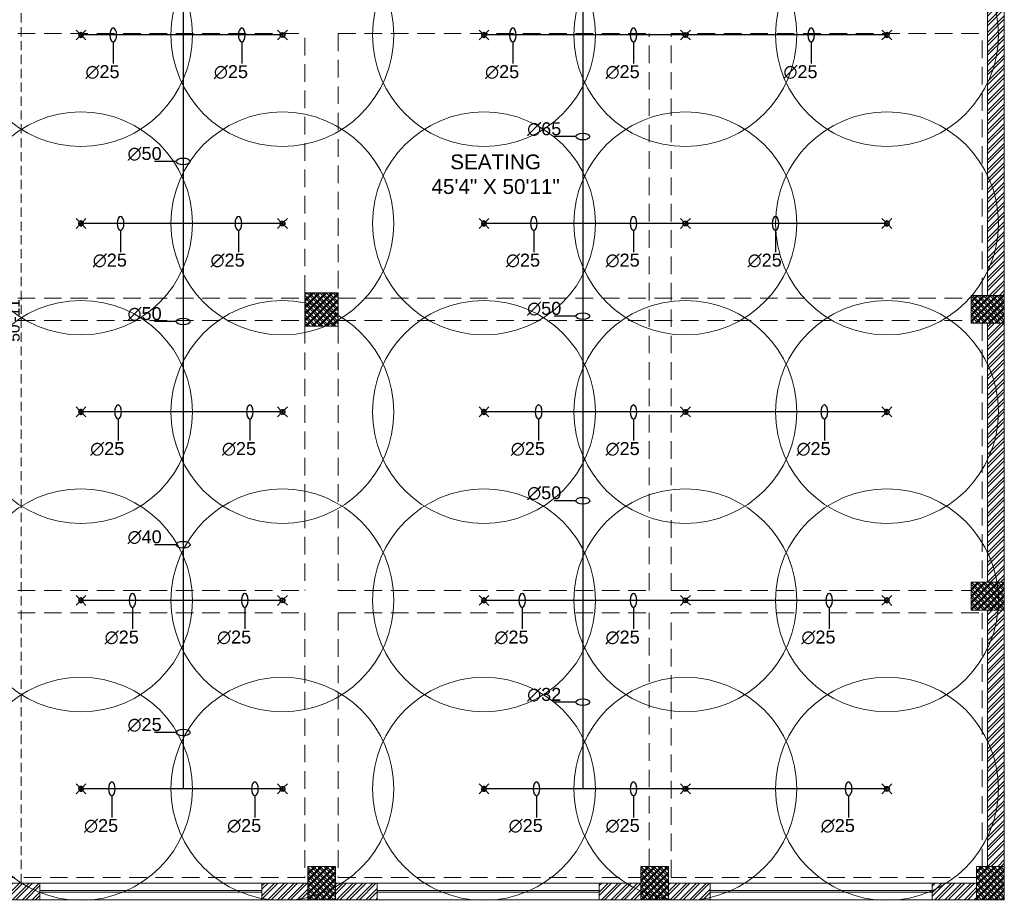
# Model space of a CAD drawing. Header units: inches. Extents: x 105152 to 158499, y 12149 to 30915.
# Tile 184 of 256: x 126756 to 127288, y 20654 to 21130. Entities that reach past the tile are written whole.
import ezdxf

# ---------------------------------------------------------------- set-up
doc = ezdxf.new("R2010")
doc.units = ezdxf.units.IN
doc.header["$MEASUREMENT"] = 0
doc.header["$PDMODE"] = 34
doc.linetypes.add('HIDDEN', pattern=[0.375, 0.25, -0.125])
for name, color, linetype, lineweight in [('AR - PLAN', 251, 'Continuous', 5), ('BEAM', 173, 'Continuous', 5), ('COVERAGE ', 251, 'Continuous', 5), ('FIRE', 1, 'Continuous', 25), ('FIRE TEXT', 7, 'Continuous', 25), ('PD_BRICK WALL_115', 134, 'Continuous', 30), ('PD_COLUMN', 2, 'Continuous', 60), ('PD_HATCH', 45, 'Continuous', 9), ('PD_WINDOW', 140, 'Continuous', 25), ('SH-SPRINKLAR', 1, 'Continuous', 0)]:
    doc.layers.add(name, color=color, linetype=linetype, lineweight=lineweight)
for name, color, linetype in [('PD_025_TEXT', 61, 'Continuous'), ('PD_DIMENSION', 101, 'Continuous'), ('PP-SPRINKLER', 1, 'Continuous')]:
    doc.layers.add(name, color=color, linetype=linetype)
doc.styles.get("Standard").update_dxf_attribs({"font": 'arial.ttf', "height": 6})
doc.styles.add('style1', font='arial.ttf', dxfattribs={"height": 500})
doc.styles.add('text Ht 200mm', font='arial.ttf')
doc.dimstyles.new('ISO-10', dxfattribs={"dimtxt": 6, "dimasz": 0.5, "dimexe": 1.25, "dimexo": 0.625, "dimtad": 1, "dimtoh": 1, "dimdec": 1, "dimlunit": 4, "dimtxsty": 'Standard', "dimblk": 'ARCHTICK', "dimcen": 2.5, "dimclrt": 3, "dimadec": 0, "dimazin": 0, "dimtfac": 1, "dimtdec": 1, "dimtmove": 1, "dimatfit": 3, "dimfxl": 1, "dimarcsym": 0})
pattern_1 = [(45, (144327.2833, 25769.4912), (-1.767766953, 1.767766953), []), (135, (144327.2833, 25769.4912), (-1.767766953, -1.767766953), [])]

# ---------------------------------------------------------------- blocks, each defined once
blk = doc.blocks.new('PP-CEILING PENDANT')
at = {"layer": 'COVERAGE ', "color": 8, "lineweight": 5}
blk.add_circle((0, 0), 1700, dxfattribs=at)
at = {"layer": 'SH-SPRINKLAR', "lineweight": -3}
for p, q in [((-17, 17), (-76, 76)), ((-24, 1), (-37, 4)), ((-24, 0), (-37, -3)), ((-17, 17), (-29, 24)), ((-17, 17), (-24, 29)), ((0, 24), (-3, 37)), ((-1, 9), (-1, 24)), ((1, 24), (4, 37)), ((1, 9), (1, 24)), ((17, 17), (75, 75)), ((17, 17), (24, 29)), ((18, 16), (29, 24)), ((24, 0), (37, 3)), ((-18, -16), (-76, -75)), ((-18, -16), (-29, -23)), ((-17, -17), (-25, -28)), ((-2, -24), (-4, -37)), ((-1, -24), (-1, -9)), ((-1, -24), (2, -37)), ((1, -24), (1, -9)), ((16, -18), (23, -30)), ((16, -18), (75, -76)), ((17, -17), (28, -25)), ((24, -1), (37, -4))]:
    blk.add_line(p, q, dxfattribs=at)
for centre, major_axis, start_param, end_param in [((0, 0), (26.5, 26.5), 1.657505, 2.255676), ((0, 0), (-26.5, 26.5), 5.588406, 6.189787), ((0, 0), (0.02, 8.87), 5.497787, 11.780972), ((0, 0), (0.02, 6.56), 5.497787, 11.780972), ((0, 23), (1.12, 1.12), 5.863873, 8.273293), ((0, 0), (-26.5, 26.5), 4.798644, 5.40368), ((0, 0), (26.5, 26.5), 5.57395, 6.180955), ((0, 0), (-26.5, 26.5), 0.862204, 1.45951), ((0, 0), (-26.5, 26.5), 1.637496, 2.236801), ((0, -23), (1.12, 1.12), 2.722281, 5.131701), ((0, 0), (-26.5, 26.5), 2.418515, 3.021492), ((0, 0), (26.5, 26.5), 4.778634, 5.384791)]:
    blk.add_ellipse(centre, major_axis=major_axis, ratio=1, start_param=start_param, end_param=end_param, dxfattribs=at)
blk = doc.blocks.new('PP-SP ARROW')
at = {"color": 3}
blk.add_line((-31.5, 0), (-128.7, 0), dxfattribs=at)
blk.add_ellipse((0, 0), major_axis=(-31.5, 0), ratio=0.476486, dxfattribs=at)
blk = doc.blocks.new('_ArchTick')
at = {"color": 0, "linetype": 'ByBlock', "const_width": 0.15}
blk.add_lwpolyline([(-0.5, -0.5), (0.5, 0.5)], dxfattribs=at)
blk = doc.blocks.new('*D644')
at = {"layer": 'Defpoints', "color": 0}
for p in [(-531.45, -328), (-530.19, -328), (-561, -939)]:
    blk.add_point(p, dxfattribs=at)
at = {"layer": 'PD_DIMENSION', "color": 0, "linetype": 'HIDDEN', "lineweight": -2, "ltscale": 20}
for p, q in [((-530.81, -328), (-532.7, -328)), ((-531.45, -939), (-531.45, -328)), ((-556.85, -939), (-530.2, -939))]:
    blk.add_line(p, q, dxfattribs=at)
at = {"layer": 'PD_DIMENSION', "color": 0, "lineweight": -2, "xscale": 0.5, "yscale": 0.5, "zscale": 0.5}
for p, rotation in [((-531.45, -328), 90), ((-531.45, -939), 270)]:
    blk.add_blockref('_ArchTick', p, dxfattribs=dict(at, rotation=rotation))
at = {"layer": 'PD_DIMENSION', "color": 3, "lineweight": 5, "insert": (-535.14, -633.5), "char_height": 6, "attachment_point": 5, "rotation": 90}
blk.add_mtext('50\'-11"', dxfattribs=at)
blk = doc.blocks.new('columns2')
at = {"layer": 'PD_HATCH', "lineweight": 5}
h = blk.add_hatch(dxfattribs=at)
h.set_pattern_fill('ANSI37', color=173, scale=20)
h.paths.add_polyline_path([(387, -250), (387, -268), (369, -268), (369, -250)])
h.paths.add_polyline_path([(18, 0), (18, -15), (0, -15), (0, 0)])
h.paths.add_polyline_path([(18, -828), (18, -813), (0, -813), (0, -828)])
h.paths.add_polyline_path([(201, -870), (186, -870), (186, -888), (201, -888)])
h.paths.add_polyline_path([(570, -870), (555, -870), (555, -888), (570, -888)])
h.paths.add_polyline_path([(754.5, -870), (739.5, -870), (739.5, -888), (754.5, -888)])
h.paths.add_polyline_path([(934.5, -870), (919.5, -870), (919.5, -888), (934.5, -888)])
h.paths.add_polyline_path([(385.5, -870), (370.5, -870), (370.5, -888), (385.5, -888)])
h.paths.add_polyline_path([(201, 42), (186, 42), (186, 60), (201, 60)])
h.paths.add_polyline_path([(387, -578), (387, -560), (369, -560), (369, -578)])
h.paths.add_polyline_path([(1116, -731.5), (1116, -716.5), (1098, -716.5), (1098, -731.5)])
h.paths.add_polyline_path([(1116, -111.5), (1116, -96.5), (1098, -96.5), (1098, -111.5)])
h.paths.add_polyline_path([(1116, -561.5), (1116, -576.5), (1098, -576.5), (1098, -561.5)])
h.paths.add_polyline_path([(1116, -251.5), (1116, -266.5), (1098, -266.5), (1098, -251.5)])
h.paths.add_polyline_path([(0, -731.5), (0, -716.5), (18, -716.5), (18, -731.5)])
h.paths.add_polyline_path([(0, -111.5), (0, -96.5), (18, -96.5), (18, -111.5)])
h.paths.add_polyline_path([(0, -406.5), (0, -421.5), (18, -421.5), (18, -406.5)])
h.paths.add_polyline_path([(0, -561.5), (0, -576.5), (18, -576.5), (18, -561.5)])
h.paths.add_polyline_path([(0, -251.5), (0, -266.5), (18, -266.5), (18, -251.5)])
h.paths.add_polyline_path([(993, -111.5), (993, -99.5), (984, -99.5), (984, -111.5)])
h.paths.add_polyline_path([(993, -189.5), (993, -201.5), (984, -201.5), (984, -189.5)])
h.paths.add_polyline_path([(903, -111.5), (903, -99.5), (912, -99.5), (912, -111.5)])
h.paths.add_polyline_path([(903, -189.5), (903, -201.5), (912, -201.5), (912, -189.5)])
h.paths.add_polyline_path([(75, -870), (60, -870), (60, -888), (75, -888)])
h.paths.add_polyline_path([(1116, -870), (1101, -870), (1101, -888), (1116, -888)])
h.paths.add_polyline_path([(75, 42), (60, 42), (60, 60), (75, 60)])
h.paths.add_polyline_path([(570, 42), (555, 42), (555, 60), (570, 60)])
h.paths.add_polyline_path([(754.5, 42), (739.5, 42), (739.5, 60), (754.5, 60)])
h.paths.add_polyline_path([(934.5, 42), (919.5, 42), (919.5, 60), (934.5, 60)])
h.paths.add_polyline_path([(385.5, 42), (370.5, 42), (370.5, 60), (385.5, 60)])
h.paths.add_polyline_path([(1116, 42), (1101, 42), (1101, 60), (1116, 60)])
h.paths.add_polyline_path([(738, -250), (738, -268), (756, -268), (756, -250)])
h.paths.add_polyline_path([(756, -578), (756, -560), (738, -560), (738, -578)])
at = {"layer": 'PD_COLUMN', "color": 173, "lineweight": 5}
for points in [[(756, -578), (756, -560), (738, -560), (738, -578)], [(1116, -561.5), (1116, -576.5), (1098, -576.5), (1098, -561.5)], [(1116, -731.5), (1116, -716.5), (1098, -716.5), (1098, -731.5)], [(754.5, -870), (739.5, -870), (739.5, -888), (754.5, -888)], [(934.5, -870), (919.5, -870), (919.5, -888), (934.5, -888)], [(1116, -870), (1101, -870), (1101, -888), (1116, -888)]]:
    blk.add_lwpolyline(points, close=True, dxfattribs=at)
at = {"layer": 'PD_HATCH', "color": 173, "linetype": 'HIDDEN', "lineweight": 5, "ltscale": 38}
for p, q in [((1116, -561.5), (1116, -266.5)), ((568.5, -420), (738, -420)), ((738, -560), (738, -420)), ((756, -420), (924, -420)), ((756, -420), (756, -560)), ((924, -721), (924, -420)), ((936, -420), (1104, -420)), ((936, -721), (936, -420)), ((1104, -561.5), (1104, -420)), ((568.5, -563), (738, -563)), ((756, -563), (1098, -563)), ((568.5, -575), (738, -575)), ((738, -578), (738, -721)), ((756, -575), (1098, -575)), ((756, -578), (756, -721)), ((1104, -576.5), (1104, -716.5)), ((1116, -576.5), (1116, -716.5)), ((568.5, -721), (738, -721)), ((756, -721), (924, -721)), ((936, -721), (1098, -721)), ((568.5, -733), (738, -733)), ((738, -733), (738, -876)), ((756, -733), (924, -733)), ((756, -733), (756, -876)), ((924, -870), (924, -733)), ((936, -876), (936, -733)), ((936, -733), (1104, -733)), ((1104, -870), (1104, -733)), ((1116, -870), (1116, -731.5)), ((738, -876), (570, -876)), ((756, -876), (919.5, -876)), ((1101, -876), (936, -876)), ((739.5, -888), (570, -888)), ((754.5, -888), (919.5, -888)), ((1101, -888), (934.5, -888))]:
    blk.add_line(p, q, dxfattribs=at)
blk = doc.blocks.new('FIRST FLOOR PLAN 0')
at = {"layer": 'PD_HATCH', "lineweight": 5}
h = blk.add_hatch(dxfattribs=at)
h.set_pattern_fill('ANSI32', color=251, scale=10)
h.set_pattern_definition([(45, (-1110.15, -834.2493), (-2.65165, 2.65165), []), (45, (-1108.3824, -834.2493), (-2.65165, 2.65165), [])])
h.paths.add_polyline_path([(-1107, -791.5), (-1116, -791.5), (-1116, -873), (-1107, -873)])
h.paths.add_polyline_path([(-745.5, -939), (-915, -939), (-915, -948), (-745.5, -948)])
h.paths.add_polyline_path([(-561, -939), (-730.5, -939), (-730.5, -948), (-561, -948)])
h.paths.add_polyline_path([(-1107, -75), (-1116, -75), (-1116, -156.5), (-1107, -156.5)])
h.paths.add_polyline_path([(-1107, -171.5), (-1116, -171.5), (-1116, -311.5), (-1107, -311.5)])
h.paths.add_polyline_path([(-1107, -326.5), (-1116, -326.5), (-1116, -466.5), (-1107, -466.5)])
h.paths.add_polyline_path([(-1107, -481.5), (-1116, -481.5), (-1116, -621.5), (-1107, -621.5)])
h.paths.add_polyline_path([(-1107, -636.5), (-1116, -636.5), (-1116, -776.5), (-1107, -776.5)])
h.paths.add_polyline_path([(-15, 0), (-181.5, 0), (-181.5, -9), (-15, -9)])
h.paths.add_polyline_path([(-196.5, 0), (-361.5, 0), (-361.5, -9), (-196.5, -9)])
h.paths.add_polyline_path([(-376.5, 0), (-546, 0), (-546, -9), (-376.5, -9)])
h.paths.add_polyline_path([(-561, 0), (-730.5, 0), (-730.5, -9), (-561, -9)])
h.paths.add_polyline_path([(-930, 0), (-1041, 0), (-1041, -9), (-930, -9)])
h.paths.add_polyline_path([(-1056, 0), (-1116, 0), (-1116, -60), (-1107, -60), (-1107, -9), (-1056, -9)])
h.paths.add_polyline_path([(-1107, -888), (-1116, -888), (-1116, -948), (-1056, -948), (-1056, -939), (-1107, -939)])
h.paths.add_polyline_path([(-930, -939), (-1041, -939), (-1041, -948), (-930, -948)])
h.paths.add_polyline_path([(-521.25, -939), (-546, -939), (-546, -948), (-521.25, -948)])
h.paths.add_polyline_path([(-376.5, -939), (-401.25, -939), (-401.25, -948), (-376.5, -948)])
h.paths.add_polyline_path([(-339, -939), (-361.5, -939), (-361.5, -948), (-339, -948)])
h.paths.add_polyline_path([(-196.5, -939), (-219, -939), (-219, -948), (-196.5, -948)])
h.paths.add_polyline_path([(-159, -939), (-181.5, -939), (-181.5, -948), (-159, -948)])
h.paths.add_polyline_path([(-15, -939), (-39, -939), (-39, -948), (-15, -948)])
h.paths.add_polyline_path([(0, -930), (-9, -930)])
h.paths.add_polyline_path([(0, -791.5), (-9, -791.5), (-9, -930), (0, -930)])
h.paths.add_polyline_path([(0, -636.5), (-9, -636.5), (-9, -776.5), (0, -776.5)])
h.paths.add_polyline_path([(0, -326.5), (-9, -326.5), (-9, -621.5), (0, -621.5)])
h.paths.add_polyline_path([(0, -18), (-9, -18), (-9, -156.5), (0, -156.5)])
h.paths.add_polyline_path([(-18, -159.5), (-123, -159.5), (-123, -168.5), (-18, -168.5)])
h.paths.add_polyline_path([(-123, -171.5), (-132, -171.5), (-132, -249.5), (-123, -249.5)])
h.paths.add_polyline_path([(-132, -159.5), (-204, -159.5), (-204, -168.5), (-132, -168.5)])
h.paths.add_polyline_path([(-204, -171.5), (-213, -171.5), (-213, -249.5), (-204, -249.5)])
h.paths.add_polyline_path([(-213, -159.5), (-294, -159.5), (-294, -261.5), (-267, -261.5), (-267, -252.5), (-285, -252.5), (-285, -168.5), (-213, -168.5)])
h.paths.add_polyline_path([(-213, -252.5), (-231, -252.5), (-231, -261.5), (-213, -261.5)], flags=17)
h.paths.add_polyline_path([(-186, -252.5), (-204, -252.5), (-204, -261.5), (-186, -261.5)])
h.paths.add_polyline_path([(-132, -252.5), (-150, -252.5), (-150, -261.5), (-132, -261.5)])
h.paths.add_polyline_path([(-123, -261.5), (-132, -261.5), (-132, -324.5), (-123, -324.5)])
h.paths.add_polyline_path([(0, -310.5), (-9, -310.5), (-9, -311.5), (0, -311.5)])
h.paths.add_polyline_path([(0, -171.5), (-9, -171.5), (-9, -190.5), (0, -190.5)])
h.paths.add_polyline_path([(-878.25, -9), (-878.25, 0), (-915, 0), (-915, -9)])
h.paths.add_polyline_path([(-782.25, 0), (-782.25, -9), (-745.5, -9), (-745.5, 0)])
h = blk.add_hatch(dxfattribs=at)
h.set_pattern_fill('ANSI37', color=251, scale=20)
h.set_pattern_definition(pattern_1)
h.paths.add_polyline_path([(-360, -638), (-360, -620), (-378, -620), (-378, -638)])
h = blk.add_hatch(dxfattribs=at)
h.set_pattern_fill('ANSI37', color=251, scale=20)
h.set_pattern_definition(pattern_1)
h.paths.add_polyline_path([(0, -621.5), (0, -636.5), (-18, -636.5), (-18, -621.5)])
h = blk.add_hatch(dxfattribs=at)
h.set_pattern_fill('ANSI37', color=251, scale=20)
h.set_pattern_definition(pattern_1)
h.paths.add_polyline_path([(0, -791.5), (0, -776.5), (-18, -776.5), (-18, -791.5)])
h = blk.add_hatch(dxfattribs=at)
h.set_pattern_fill('ANSI37', color=251, scale=20)
h.set_pattern_definition(pattern_1)
h.paths.add_polyline_path([(-361.5, -948), (-376.5, -948), (-376.5, -930), (-361.5, -930)])
h = blk.add_hatch(dxfattribs=at)
h.set_pattern_fill('ANSI37', color=251, scale=20)
h.set_pattern_definition(pattern_1)
h.paths.add_polyline_path([(-181.5, -948), (-196.5, -948), (-196.5, -930), (-181.5, -930)])
h = blk.add_hatch(dxfattribs=at)
h.set_pattern_fill('ANSI37', color=251, scale=20)
h.set_pattern_definition(pattern_1)
h.paths.add_polyline_path([(0, -948), (-15, -948), (-15, -930), (0, -930)])
at = {"layer": 'PD_BRICK WALL_115', "color": 251, "lineweight": 5}
for p, q in [((0, -621.5), (0, -310.5)), ((-9, -621.5), (-9, -326.5)), ((-9, -636.5), (-9, -776.5)), ((0, -636.5), (0, -776.5)), ((-9, -791.5), (-9, -930)), ((0, -791.5), (0, -930)), ((-546, -939), (-521.25, -939)), ((-521.25, -939), (-521.25, -948)), ((-401.25, -939), (-376.5, -939)), ((-401.25, -939), (-401.25, -948)), ((-361.5, -939), (-339, -939)), ((-339, -939), (-339, -948)), ((-219, -939), (-196.5, -939)), ((-219, -939), (-219, -948)), ((-181.5, -939), (-159, -939)), ((-159, -939), (-159, -948)), ((-39, -939), (-15, -939)), ((-39, -939), (-39, -948)), ((-546, -948), (-521.25, -948)), ((-401.25, -948), (-339, -948)), ((-219, -948), (-159, -948)), ((-39, -948), (0, -948))]:
    blk.add_line(p, q, dxfattribs=at)
at = {"layer": 'PD_COLUMN', "color": 251, "lineweight": 5}
for points in [[(-360, -638), (-360, -620), (-378, -620), (-378, -638)], [(0, -621.5), (0, -636.5), (-18, -636.5), (-18, -621.5)], [(0, -791.5), (0, -776.5), (-18, -776.5), (-18, -791.5)], [(-361.5, -930), (-376.5, -930), (-376.5, -948), (-361.5, -948)], [(-181.5, -930), (-196.5, -930), (-196.5, -948), (-181.5, -948)], [(0, -930), (-15, -930), (-15, -948), (0, -948)]]:
    blk.add_lwpolyline(points, close=True, dxfattribs=at)
at = {"layer": 'PD_WINDOW', "color": 251, "lineweight": 5}
for p, q in [((-521.25, -939), (-401.25, -939)), ((-339, -939), (-219, -939)), ((-39, -939), (-159, -939)), ((-521.25, -943), (-401.25, -943)), ((-521.25, -944), (-401.25, -944)), ((-339, -943), (-219, -943)), ((-339, -944), (-219, -944)), ((-39, -943), (-159, -943)), ((-39, -944), (-159, -944)), ((-521.25, -948), (-401.25, -948)), ((-339, -948), (-219, -948)), ((-39, -948), (-159, -948))]:
    blk.add_line(p, q, dxfattribs=at)
at = {"layer": 'PD_025_TEXT', "color": 251, "insert": (-356.39, -545.32), "char_height": 8, "width": 162.9076, "attachment_point": 1, "style": 'style1'}
blk.add_mtext('\\pxqc;SEATING\\P45\'4" X 50\'11"', dxfattribs=at)
at = {"layer": 'PD_DIMENSION', "color": 251, "lineweight": 5, "ltscale": 20}
dim = blk.add_linear_dim(base=(-531.45, -328), p1=(-561, -939), p2=(-530.19, -328), angle=90, dimstyle='ISO-10', override={"dimfxl": 25.4, "dimfxlon": 1, "dimarcsym": 1}, dxfattribs=at)
dim.commit()
dim.dimension.update_dxf_attribs({"geometry": '*D644', "text_midpoint": (-535.14, -633.5)})

msp = doc.modelspace()

# ---------------------------------------------------------------- linework, layer by layer
at = {"layer": 'FIRE'}
for p, q in [((126844.37, 21302.53, 0), (126844.37, 20714.42, 0)), ((127060.34, 21302.53, 0), (127060.34, 20714.42, 0)), ((126898.01, 21121.75), (126789.11, 21121.75)), ((127224.71, 21121.75), (127006.91, 21121.75)), ((126898.01, 21019.92), (126789.11, 21019.92)), ((127224.71, 21019.92), (127006.91, 21019.92)), ((126898.01, 20918.08), (126789.11, 20918.08)), ((127224.71, 20918.08), (127006.91, 20918.08)), ((126898.01, 20816.25), (126789.11, 20816.25)), ((127224.71, 20816.25), (127006.91, 20816.25)), ((126898.01, 20714.42), (126789.11, 20714.42)), ((127224.71, 20714.42), (127006.91, 20714.42))]:
    msp.add_line(p, q, dxfattribs=at)

# ---------------------------------------------------------------- block references
at = {"layer": 'FIRE TEXT', "zscale": 0.03999999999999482}
for p, xscale, yscale, rotation in [((126806.58, 21121.75), -0.1199999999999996, 0.1199999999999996, 270), ((126876, 21121.75), -0.1199999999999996, 0.1199999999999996, 270), ((127022.56, 21121.75), -0.1199999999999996, 0.1199999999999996, 270), ((127087.7, 21121.75), -0.1199999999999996, 0.1199999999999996, 270), ((127183.82, 21121.75), -0.1199999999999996, 0.1199999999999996, 270), ((127060.34, 21066.83, 0), 0.1199999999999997, 0.1199999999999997, 360), ((126844.37, 21053.45, 0), 0.1199999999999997, 0.1199999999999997, 360), ((126810.55, 21019.92), -0.1199999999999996, 0.1199999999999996, 270), ((126874.19, 21019.92), -0.1199999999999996, 0.1199999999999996, 270), ((127033.85, 21019.92), -0.1199999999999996, 0.1199999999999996, 270), ((127087.7, 21019.92), -0.1199999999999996, 0.1199999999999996, 270), ((127164.48, 21019.92), -0.1199999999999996, 0.1199999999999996, 270), ((126844.37, 20966.93, 0), 0.1199999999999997, 0.1199999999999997, 360), ((127060.34, 20969.78, 0), 0.1199999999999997, 0.1199999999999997, 360), ((126809.15, 20918.08), -0.1199999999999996, 0.1199999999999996, 270), ((126880.35, 20918.08), -0.1199999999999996, 0.1199999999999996, 270), ((127036.49, 20918.08), -0.1199999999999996, 0.1199999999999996, 270), ((127087.7, 20918.08), -0.1199999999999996, 0.1199999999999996, 270), ((127190.9, 20918.08), -0.1199999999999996, 0.1199999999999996, 270), ((127060.34, 20870.12, 0), 0.1199999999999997, 0.1199999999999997, 360), ((126844.37, 20846.34, 0), 0.1199999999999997, 0.1199999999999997, 360), ((126816.97, 20816.25), -0.1199999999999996, 0.1199999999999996, 270), ((126877.71, 20816.25), -0.1199999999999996, 0.1199999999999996, 270), ((127027.62, 20816.25), -0.1199999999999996, 0.1199999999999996, 270), ((127087.7, 20816.25), -0.1199999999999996, 0.1199999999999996, 270), ((127193.52, 20816.25), -0.1199999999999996, 0.1199999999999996, 270), ((127060.34, 20761.2, 0), 0.1199999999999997, 0.1199999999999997, 360), ((126844.37, 20744.88, 0), 0.1199999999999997, 0.1199999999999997, 360), ((126805.81, 20714.42), -0.1199999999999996, 0.1199999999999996, 270), ((126883.15, 20714.42), -0.1199999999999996, 0.1199999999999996, 270), ((127035.32, 20714.42), -0.1199999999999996, 0.1199999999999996, 270), ((127087.7, 20714.42), -0.1199999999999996, 0.1199999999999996, 270), ((127204.01, 20714.42), -0.1199999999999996, 0.1199999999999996, 270)]:
    msp.add_blockref('PP-SP ARROW', p, dxfattribs=dict(at, xscale=xscale, yscale=yscale, rotation=rotation))
at = {"layer": 'PP-SPRINKLER', "yscale": 0.03543314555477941, "zscale": 35.43314555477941, "rotation": 180}
for p, xscale in [((126789.11, 21121.75), 0.03543314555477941), ((126898.01, 21121.75), -0.03543314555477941), ((127006.91, 21121.75), 0.03543314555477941), ((127115.81, 21121.75), -0.03543314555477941), ((127224.71, 21121.75), 0.03543314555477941), ((126789.11, 21019.92), 0.03543314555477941), ((126898.01, 21019.92), -0.03543314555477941), ((127006.91, 21019.92), 0.03543314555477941), ((127115.81, 21019.92), -0.03543314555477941), ((127224.71, 21019.92), 0.03543314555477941), ((126789.11, 20918.08), 0.03543314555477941), ((126898.01, 20918.08), -0.03543314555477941), ((127006.91, 20918.08), 0.03543314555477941), ((127115.81, 20918.08), -0.03543314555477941), ((127224.71, 20918.08), 0.03543314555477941), ((126789.11, 20816.25), 0.03543314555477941), ((126898.01, 20816.25), -0.03543314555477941), ((127006.91, 20816.25), 0.03543314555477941), ((127115.81, 20816.25), -0.03543314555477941), ((127224.71, 20816.25), 0.03543314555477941), ((126789.11, 20714.42), 0.03543314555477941), ((126898.01, 20714.42), -0.03543314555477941), ((127006.91, 20714.42), 0.03543314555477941), ((127115.81, 20714.42), -0.03543314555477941)]:
    msp.add_blockref('PP-CEILING PENDANT', p, dxfattribs=dict(at, xscale=xscale))
at = {"layer": 'PP-SPRINKLER', "xscale": -0.03543314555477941, "yscale": 0.03543314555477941, "zscale": 35.43314555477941}
msp.add_blockref('PP-CEILING PENDANT', (127224.71, 20714.42), dxfattribs=at)

# ---------------------------------------------------------------- texts
at = {"layer": 'FIRE TEXT', "style": 'text Ht 200mm'}
for s, p in [('∅25', (126791.53, 21098.43)), ('∅25', (126860.95, 21098.43)), ('∅25', (127007.51, 21098.43)), ('∅25', (127072.65, 21098.43)), ('∅25', (127168.77, 21098.43)), ('∅65', (127030.26, 21067.59, 0)), ('∅50', (126814.28, 21054.21, 0)), ('∅25', (126795.5, 20996.6)), ('∅25', (126859.14, 20996.6)), ('∅25', (127018.8, 20996.6)), ('∅25', (127072.65, 20996.6)), ('∅25', (127149.43, 20996.6)), ('∅50', (126814.28, 20967.69, 0)), ('∅50', (127030.26, 20970.54, 0)), ('∅25', (126794.1, 20894.77)), ('∅25', (126865.3, 20894.77)), ('∅25', (127021.44, 20894.77)), ('∅25', (127072.65, 20894.77)), ('∅25', (127175.85, 20894.77)), ('∅50', (127030.26, 20870.88, 0)), ('∅40', (126814.28, 20847.1, 0)), ('∅25', (126801.92, 20792.93)), ('∅25', (126862.66, 20792.93)), ('∅25', (127012.57, 20792.93)), ('∅25', (127072.65, 20792.93)), ('∅25', (127178.47, 20792.93)), ('∅32', (127030.26, 20761.95, 0)), ('∅25', (126814.28, 20745.64, 0)), ('∅25', (126790.76, 20691.1)), ('∅25', (126868.1, 20691.1)), ('∅25', (127020.27, 20691.1)), ('∅25', (127072.65, 20691.1)), ('∅25', (127188.96, 20691.1))]:
    msp.add_text(s, height=7, dxfattribs=at).set_placement(p)

# ---------------------------------------------------------------- next in the draw order: block references
at = {"layer": 'AR - PLAN', "color": 251}
msp.add_blockref('FIRST FLOOR PLAN 0', (127288.16, 21602.5), dxfattribs=at)

# ---------------------------------------------------------------- next in the draw order: block references
at = {"layer": 'BEAM'}
msp.add_blockref('columns2', (126172.16, 21542.5), dxfattribs=at)

doc.saveas('drawing.dxf')
